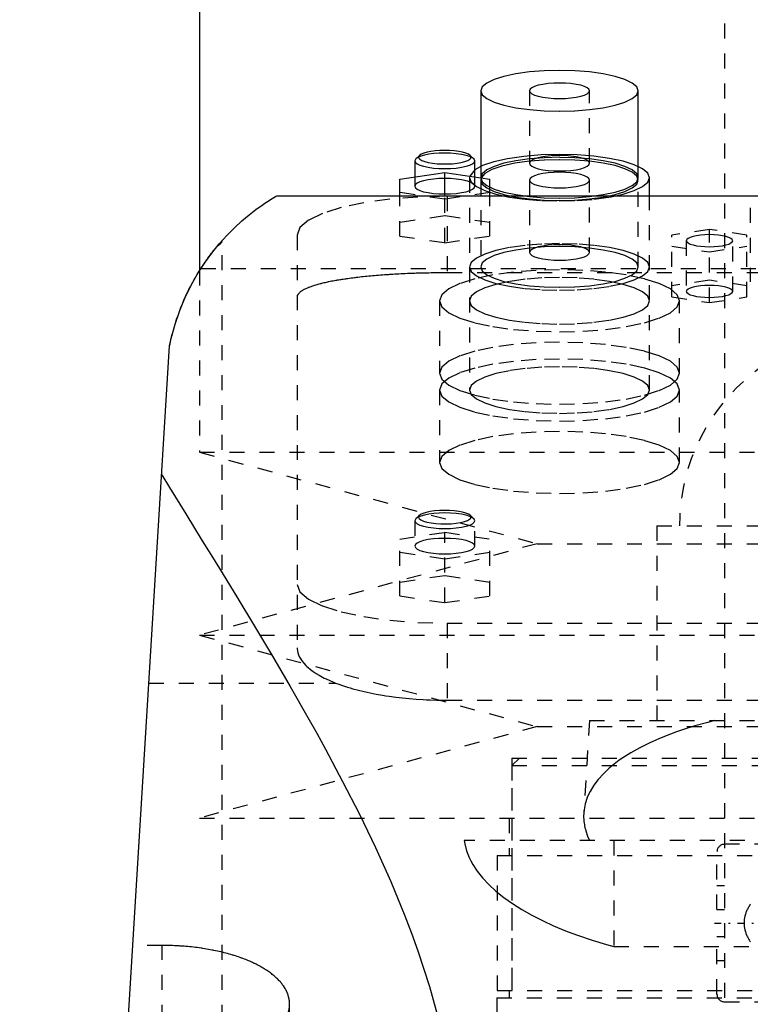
# Model space of a CAD drawing. Extents: x -90 to 90, y -1 to 818.
# Tile 9 of 11: x -57 to -8, y 573 to 638. Entities that reach past the tile are written whole.
import ezdxf

# ---------------------------------------------------------------- set-up
doc = ezdxf.new("R2010")
doc.units = 0
doc.linetypes.add('CENTER', pattern=[1.5, 0.45, -0.5, 0.05, -0.5])
doc.linetypes.add('DASHED', pattern=[2, 1, -1])
for name, color, linetype in [('AM_0', 7, 'CONTINUOUS'), ('AM_3', 7, 'DASHED'), ('AM_7', 7, 'CENTER')]:
    doc.layers.add(name, color=color, linetype=linetype)

msp = doc.modelspace()

# ---------------------------------------------------------------- linework, layer by layer
at = {"layer": 'AM_0', "color": 7, "linetype": 'CONTINUOUS'}
for p, q in [((-45, 676.5), (-45, 621.52)), ((-26.25, 633.506), (-26.25, 628.462)), ((-15.75, 628.462), (-15.75, 633.506)), ((-30.336, 629.198), (-30.577, 628.974)), ((-26.723, 628.974), (-26.964, 629.198)), ((-30.577, 628.974), (-30.65, 628.835)), ((-30.65, 628.835), (-30.65, 627.765)), ((-26.65, 627.765), (-26.65, 628.835)), ((-31.65, 627.616), (-28.65, 628.064)), ((-28.65, 628.064), (-25.65, 627.616)), ((-28.65, 626.5), (-28.65, 628.064)), ((-31.65, 626.5), (-31.65, 627.616)), ((-25.65, 626.5), (-25.65, 627.616)), ((-15, 626.5), (-15, 627.71)), ((-39.86, 626.5), (39.86, 626.5)), ((-57, 453.55), (-47, 616.5))]:
    msp.add_line(p, q, dxfattribs=at)
for points in [[(-21, 634.865), (-22.024, 634.839), (-23.009, 634.761), (-23.917, 634.636), (-24.712, 634.467), (-25.365, 634.261), (-25.85, 634.026), (-26.149, 633.771), (-26.25, 633.506)], [(-15.75, 633.506), (-15.851, 633.771), (-16.15, 634.026), (-16.635, 634.261), (-17.288, 634.467), (-18.083, 634.636), (-18.991, 634.761), (-19.976, 634.839), (-21, 634.865)], [(-28.65, 629.353), (-29.019, 629.344), (-29.376, 629.317), (-29.707, 629.274), (-30.002, 629.216), (-30.251, 629.145), (-30.445, 629.063), (-30.577, 628.974)], [(-28.65, 629.529), (-28.973, 629.522), (-29.285, 629.498), (-29.575, 629.461), (-29.833, 629.41), (-30.051, 629.348), (-30.22, 629.276), (-30.336, 629.198)], [(-26.964, 629.198), (-27.08, 629.276), (-27.249, 629.348), (-27.467, 629.41), (-27.725, 629.461), (-28.015, 629.498), (-28.327, 629.522), (-28.65, 629.529)], [(-26.65, 628.835), (-26.688, 628.936), (-26.802, 629.033), (-26.987, 629.122), (-27.236, 629.201), (-27.539, 629.265), (-27.885, 629.313), (-28.26, 629.343), (-28.65, 629.353)], [(-21, 629.263), (-22.221, 629.231), (-23.391, 629.135), (-24.461, 628.979), (-25.386, 628.77), (-26.127, 628.517), (-26.654, 628.23)], [(-15, 627.71), (-15.115, 628.013), (-15.457, 628.305), (-16.011, 628.573), (-16.757, 628.809), (-17.667, 629.002), (-18.704, 629.145), (-19.829, 629.234), (-21, 629.263)]]:
    msp.add_lwpolyline(points, dxfattribs=at)
for points in [[(-47, 616.5, 0), (-46.892, 616.993, 0), (-46.634, 617.947, 0), (-46.323, 618.857, 0), (-46.149, 619.294, 0), (-45.965, 619.72, 0), (-45.566, 620.536, 0), (-45.133, 621.304, 0), (-44.671, 622.021, 0), (-44.188, 622.688, 0), (-43.689, 623.302, 0), (-43.436, 623.59, 0), (-43.183, 623.865, 0), (-42.676, 624.374, 0), (-42.178, 624.831, 0), (-41.698, 625.234, 0), (-41.246, 625.584, 0), (-40.832, 625.881, 0), (-40.644, 626.009, 0), (-40.47, 626.124, 0), (-40.169, 626.314, 0), (-39.943, 626.451, 0), (-39.86, 626.5, 0)], [(-45.303, 621.016, 0), (-45.256, 621.096, 0), (-45.163, 621.254, 0), (-45.07, 621.407, 0), (-45.024, 621.482, 0), (-44.977, 621.556, 0), (-44.885, 621.7, 0), (-44.794, 621.839, 0), (-44.704, 621.973, 0), (-44.616, 622.102, 0), (-44.529, 622.226, 0), (-44.486, 622.286, 0), (-44.444, 622.344, 0), (-44.361, 622.458, 0), (-44.28, 622.567, 0), (-44.2, 622.672, 0), (-44.122, 622.772, 0), (-44.047, 622.868, 0), (-44.011, 622.913, 0), (-43.975, 622.958, 0), (-43.907, 623.042, 0), (-43.843, 623.12, 0), (-43.813, 623.156, 0)], [(-47.528, 607.894, 0), (-47.006, 607.043, 0), (-45.931, 605.298, 0), (-44.821, 603.499, 0), (-44.254, 602.579, 0), (-43.681, 601.647, 0), (-42.519, 599.747, 0), (-41.34, 597.8, 0), (-40.152, 595.808, 0), (-38.962, 593.775, 0), (-37.778, 591.703, 0), (-37.191, 590.652, 0), (-36.609, 589.592, 0), (-35.462, 587.444, 0), (-34.348, 585.259, 0), (-33.277, 583.038, 0), (-32.26, 580.78, 0), (-31.309, 578.484, 0), (-30.863, 577.322, 0), (-30.438, 576.149, 0), (-29.661, 573.773, 0), (-28.993, 571.353, 0), (-28.705, 570.125, 0)]]:
    msp.add_polyline3d(points, dxfattribs=at)
at = {"layer": 'AM_3', "color": 6, "linetype": 'DASHED'}
for p, q in [((-10, 780), (-10, 306)), ((-23, 633.506), (-23, 628.676)), ((-19, 628.676), (-19, 633.506)), ((-26.987, 627.814), (-27, 627.71)), ((-26.654, 628.23), (-26.987, 627.814)), ((-26.25, 628.462), (-26.25, 627.71)), ((-15.75, 627.71), (-15.75, 628.462)), ((-30.65, 627.765), (-30.65, 627.145)), ((-27, 627.71), (-27, 613.547)), ((-26.65, 627.145), (-26.65, 627.765)), ((-26.219, 627.7), (-26.25, 627.553)), ((-26.25, 627.553), (-26.25, 621.758)), ((-23, 627.553), (-23, 622.724)), ((-19, 622.724), (-19, 627.553)), ((-15.75, 621.758), (-15.75, 627.553)), ((-28.65, 626.271), (-31.65, 626.719)), ((-31.65, 623.822), (-31.65, 626.5)), ((-25.65, 626.719), (-28.65, 626.271)), ((-28.65, 623.374), (-28.65, 626.5)), ((-25.65, 623.822), (-25.65, 626.5)), ((-15, 613.547), (-15, 626.5)), ((-28.5, 626.47), (-28.5, 621.365)), ((28.5, 626.47), (-28.5, 626.47)), ((-8.28, 625.702), (-8.28, 620.776)), ((-28.65, 625.167), (-31.65, 624.718)), ((-25.65, 624.718), (-28.65, 625.167)), ((-38.5, 623.882), (-38.5, 596.365)), ((-11, 624.257), (-13.5, 623.883)), ((-13.5, 619.755), (-13.5, 623.883)), ((-11, 619.382), (-11, 624.257)), ((-8.5, 623.883), (-11, 624.257)), ((-8.5, 619.755), (-8.5, 623.883)), ((-43.5, 453.55), (-43.5, 623.519)), ((-31.65, 623.822), (-28.65, 623.374)), ((-28.65, 623.374), (-25.65, 623.822)), ((-12.55, 623.51), (-12.55, 620.129)), ((-9.45, 620.129), (-9.45, 623.51)), ((-13.5, 623.136), (-11, 622.763)), ((-11, 622.763), (-8.5, 623.136)), ((-45, 621.52), (-45, 609.4)), ((-44.917, 621.65), (44.917, 621.65)), ((28.5, 621.365), (-28.5, 621.365)), ((-11, 620.876), (-13.5, 620.503)), ((-8.5, 620.503), (-11, 620.876)), ((-29, 619.5), (-29, 614.671)), ((-13.5, 619.755), (-11, 619.382)), ((-13, 614.671), (-13, 619.5)), ((-11, 619.382), (-8.5, 619.755)), ((-29, 613.547), (-29, 608.718)), ((-13, 608.718), (-13, 613.547)), ((-45, 609.4), (-22.5, 603.3)), ((-45, 609.4), (45, 609.4)), ((-30.577, 604.968), (-30.65, 604.829)), ((-30.65, 604.829), (-30.65, 603.139)), ((-30.336, 605.192), (-30.577, 604.968)), ((-26.723, 604.968), (-26.964, 605.192)), ((-26.65, 603.139), (-26.65, 604.829)), ((-14.5, 604.5), (-14.5, 591.5)), ((-14.5, 604.5), (14.5, 604.5)), ((-31.65, 603.61), (-28.65, 604.059)), ((-31.65, 599.816), (-31.65, 603.61)), ((-28.65, 604.059), (-25.65, 603.61)), ((-28.65, 599.368), (-28.65, 604.059)), ((-25.65, 599.816), (-25.65, 603.61)), ((-22.5, 603.3), (-45, 597.2)), ((-22.5, 603.3), (22.5, 603.3)), ((-28.65, 602.266), (-31.65, 602.714)), ((-25.65, 602.714), (-28.65, 602.266)), ((-28.65, 601.161), (-31.65, 600.713)), ((-25.65, 600.713), (-28.65, 601.161)), ((-31.65, 599.816), (-28.65, 599.368)), ((-28.65, 599.368), (-25.65, 599.816)), ((-28.5, 598), (-28.5, 592.859)), ((-28.5, 598), (28.5, 598)), ((-45, 597.2), (-22.5, 591.1)), ((-45, 597.2), (45, 597.2)), ((-48.381, 594), (-35.934, 594)), ((-28.5, 592.859), (28.5, 592.859)), ((-22.5, 591.1), (-45, 585)), ((-22.5, 591.1), (22.5, 591.1)), ((-19, 591.5), (-19.386, 585.33)), ((-19, 591.5), (19, 591.5)), ((-24.175, 589), (-24.175, 573)), ((-24.175, 589), (24.175, 589)), ((-23.675, 589), (-24.175, 588.5)), ((-24.175, 588.5), (-24.175, 573)), ((-24.175, 588.5), (24.175, 588.5)), ((-45, 585), (45, 585)), ((-24.35, 585), (-24.35, 582.5)), ((27.357, 583.5), (-27.357, 583.5)), ((-17.375, 583.5), (-17.375, 576.439)), ((-7, 583.25), (-10, 583.25)), ((-25.15, 582.5), (-25.15, 573.5)), ((-25.15, 582.5), (25.15, 582.5)), ((-10.5, 578.9), (-10.5, 582.75)), ((-10.5, 580.5), (-10, 580.5)), ((-10.5, 578.9), (-10, 578.9)), ((-10.5, 573.25), (-10.5, 577.1)), ((-10.5, 577.1), (-10, 577.1)), ((-47.5, 576.506), (-49.454, 576.506)), ((-47.5, 453.55), (-47.5, 576.506)), ((-17.375, 576.439), (17.375, 576.439)), ((-10.5, 575.5), (-10, 575.5)), ((-25.15, 573.5), (25.15, 573.5)), ((-24.35, 573.5), (-24.35, 573)), ((-25.175, 573), (-25.75, 493)), ((-25.175, 573), (25.175, 573)), ((-10, 572.75), (-7, 572.75)), ((-39, 453.55), (-39, 572.578))]:
    msp.add_line(p, q, dxfattribs=at)
for points in [[(-19, 633.506), (-19.038, 633.607), (-19.152, 633.704), (-19.337, 633.794), (-19.586, 633.872), (-19.889, 633.936), (-20.235, 633.984), (-20.61, 634.014), (-21, 634.024), (-21.39, 634.014), (-21.765, 633.984), (-22.111, 633.936), (-22.414, 633.872), (-22.663, 633.794), (-22.848, 633.704), (-22.962, 633.607), (-23, 633.506)], [(-26.25, 633.506), (-26.149, 633.241), (-25.85, 632.986), (-25.365, 632.751), (-24.712, 632.545), (-23.917, 632.376), (-23.009, 632.251), (-22.024, 632.173), (-21, 632.147), (-19.976, 632.173), (-18.991, 632.251), (-18.083, 632.376), (-17.288, 632.545), (-16.635, 632.751), (-16.15, 632.986), (-15.851, 633.241), (-15.75, 633.506)], [(-23, 633.506), (-22.962, 633.405), (-22.848, 633.308), (-22.663, 633.218), (-22.414, 633.14), (-22.111, 633.076), (-21.765, 633.028), (-21.39, 632.998), (-21, 632.988), (-20.61, 632.998), (-20.235, 633.028), (-19.889, 633.076), (-19.586, 633.14), (-19.337, 633.218), (-19.152, 633.308), (-19.038, 633.405), (-19, 633.506)], [(-30.336, 629.198), (-30.395, 629.111), (-30.388, 629.024), (-30.316, 628.938), (-30.182, 628.858), (-29.99, 628.785), (-29.749, 628.724), (-29.465, 628.676), (-29.152, 628.642), (-28.819, 628.626), (-28.481, 628.626), (-28.148, 628.642), (-27.835, 628.676), (-27.551, 628.724), (-27.31, 628.785), (-27.118, 628.858), (-26.984, 628.938), (-26.912, 629.024), (-26.905, 629.111), (-26.964, 629.198)], [(-21, 629.194), (-21.39, 629.184), (-21.765, 629.155), (-22.111, 629.107), (-22.414, 629.042), (-22.663, 628.964), (-22.848, 628.874), (-22.962, 628.777), (-23, 628.676), (-22.962, 628.575), (-22.848, 628.478), (-22.663, 628.389), (-22.414, 628.31), (-22.111, 628.246), (-21.765, 628.198), (-21.39, 628.169), (-21, 628.159), (-20.61, 628.169), (-20.235, 628.198), (-19.889, 628.246), (-19.586, 628.31), (-19.337, 628.389), (-19.152, 628.478), (-19.038, 628.575), (-19, 628.676)], [(-19, 628.676), (-19.038, 628.777), (-19.152, 628.874), (-19.337, 628.964), (-19.586, 629.042), (-19.889, 629.107), (-20.235, 629.155), (-20.61, 629.184), (-21, 629.194)], [(-30.65, 628.835), (-30.612, 628.734), (-30.498, 628.637), (-30.313, 628.547), (-30.064, 628.469), (-29.761, 628.404), (-29.415, 628.357), (-29.04, 628.327), (-28.65, 628.317), (-28.26, 628.327), (-27.885, 628.357), (-27.539, 628.404), (-27.236, 628.469), (-26.987, 628.547), (-26.802, 628.637), (-26.688, 628.734), (-26.65, 628.835)], [(-26.25, 627.71), (-26.149, 627.445), (-25.85, 627.19), (-25.365, 626.956), (-24.712, 626.75), (-23.917, 626.581), (-23.009, 626.455), (-22.024, 626.378), (-21, 626.352), (-19.976, 626.378), (-18.991, 626.455), (-18.083, 626.581), (-17.288, 626.75), (-16.635, 626.956), (-16.15, 627.19), (-15.851, 627.445), (-15.75, 627.71), (-15.851, 627.976), (-16.15, 628.23), (-16.635, 628.465), (-17.288, 628.671), (-18.083, 628.84), (-18.991, 628.966), (-19.976, 629.043), (-21, 629.069)], [(-21, 629.069), (-22.024, 629.043), (-23.009, 628.966), (-23.917, 628.84), (-24.712, 628.671), (-25.365, 628.465), (-25.85, 628.23), (-26.149, 627.976), (-26.25, 627.71)], [(-26.25, 627.553), (-26.149, 627.288), (-25.85, 627.033), (-25.365, 626.798), (-24.712, 626.592), (-23.917, 626.423), (-23.009, 626.298), (-22.024, 626.22), (-21, 626.194), (-19.976, 626.22), (-18.991, 626.298), (-18.083, 626.423), (-17.288, 626.592), (-16.635, 626.798), (-16.15, 627.033), (-15.851, 627.288), (-15.75, 627.553), (-15.851, 627.818), (-16.15, 628.073), (-16.635, 628.308), (-17.288, 628.514), (-18.083, 628.683), (-18.991, 628.809), (-19.976, 628.886), (-21, 628.912)], [(-23, 628.809), (-23.987, 628.671), (-24.837, 628.481), (-25.511, 628.248), (-25.979, 627.984), (-26.219, 627.7)], [(-21, 628.912), (-22.019, 628.886), (-23, 628.809)], [(-21, 628.071), (-21.39, 628.061), (-21.765, 628.031), (-22.111, 627.984), (-22.414, 627.919), (-22.663, 627.841), (-22.848, 627.751), (-22.962, 627.654), (-23, 627.553), (-22.962, 627.452), (-22.848, 627.355), (-22.663, 627.266), (-22.414, 627.187), (-22.111, 627.123), (-21.765, 627.075), (-21.39, 627.045), (-21, 627.036), (-20.61, 627.045), (-20.235, 627.075), (-19.889, 627.123), (-19.586, 627.187), (-19.337, 627.266), (-19.152, 627.355), (-19.038, 627.452), (-19, 627.553)], [(-19, 627.553), (-19.038, 627.654), (-19.152, 627.751), (-19.337, 627.841), (-19.586, 627.919), (-19.889, 627.984), (-20.235, 628.031), (-20.61, 628.061), (-21, 628.071)], [(-28.65, 627.662), (-29.04, 627.652), (-29.415, 627.623), (-29.761, 627.575), (-30.064, 627.511), (-30.313, 627.432), (-30.498, 627.343), (-30.612, 627.246), (-30.65, 627.145), (-30.612, 627.044), (-30.498, 626.946), (-30.313, 626.857), (-30.064, 626.778), (-29.761, 626.714), (-29.415, 626.666), (-29.04, 626.637), (-28.65, 626.627), (-28.26, 626.637), (-27.885, 626.666), (-27.539, 626.714), (-27.236, 626.778), (-26.987, 626.857), (-26.802, 626.946), (-26.688, 627.044), (-26.65, 627.145)], [(-26.65, 627.145), (-26.688, 627.246), (-26.802, 627.343), (-26.987, 627.432), (-27.236, 627.511), (-27.539, 627.575), (-27.885, 627.623), (-28.26, 627.652), (-28.65, 627.662)], [(-27, 627.71), (-26.885, 627.407), (-26.543, 627.116), (-25.989, 626.848), (-25.243, 626.612), (-24.333, 626.419), (-23.296, 626.276), (-22.171, 626.187), (-21, 626.158), (-19.829, 626.187), (-18.704, 626.276), (-17.667, 626.419), (-16.757, 626.612), (-16.011, 626.848), (-15.457, 627.116), (-15.115, 627.407), (-15, 627.71)], [(-28.5, 626.47), (-30.451, 626.42), (-32.327, 626.273), (-34.056, 626.034), (-35.571, 625.712), (-36.815, 625.32), (-37.739, 624.872), (-38.308, 624.387), (-38.5, 623.882)], [(-26.25, 621.758), (-26.149, 621.493), (-25.85, 621.238), (-25.365, 621.003), (-24.712, 620.797), (-23.917, 620.628), (-23.009, 620.502), (-22.024, 620.425), (-21, 620.399), (-19.976, 620.425), (-18.991, 620.502), (-18.083, 620.628), (-17.288, 620.797), (-16.635, 621.003), (-16.15, 621.238), (-15.851, 621.493), (-15.75, 621.758), (-15.851, 622.023), (-16.15, 622.278), (-16.635, 622.513), (-17.288, 622.718), (-18.083, 622.887), (-18.991, 623.013), (-19.976, 623.09), (-21, 623.116)], [(-21, 623.116), (-22.024, 623.09), (-23.009, 623.013), (-23.917, 622.887), (-24.712, 622.718), (-25.365, 622.513), (-25.85, 622.278), (-26.149, 622.023), (-26.25, 621.758)], [(-21, 621.571), (-22.561, 621.531), (-24.061, 621.413), (-25.445, 621.222), (-26.657, 620.964), (-27.652, 620.65), (-28.391, 620.292), (-28.846, 619.904), (-29, 619.5)], [(-13, 619.5), (-13.154, 619.904), (-13.609, 620.292), (-14.348, 620.65), (-15.343, 620.964), (-16.555, 621.222), (-17.939, 621.413), (-19.439, 621.531), (-21, 621.571)], [(-29, 619.5), (-28.846, 619.096), (-28.391, 618.708), (-27.652, 618.35), (-26.657, 618.036), (-25.445, 617.778), (-24.061, 617.587), (-22.561, 617.469), (-21, 617.43), (-19.439, 617.469), (-17.939, 617.587), (-16.555, 617.778), (-15.343, 618.036), (-14.348, 618.35), (-13.609, 618.708), (-13.154, 619.096), (-13, 619.5)], [(-13, 613.547), (-13.154, 613.951), (-13.609, 614.34), (-14.348, 614.698), (-15.343, 615.011), (-16.555, 615.269), (-17.939, 615.46), (-19.439, 615.578), (-21, 615.618), (-22.561, 615.578), (-24.061, 615.46), (-25.445, 615.269), (-26.657, 615.011), (-27.652, 614.698), (-28.391, 614.34), (-28.846, 613.951), (-29, 613.547)], [(-29, 613.547), (-28.846, 613.143), (-28.391, 612.755), (-27.652, 612.397), (-26.657, 612.083), (-25.445, 611.826), (-24.061, 611.634), (-22.561, 611.516), (-21, 611.477), (-19.439, 611.516), (-17.939, 611.634), (-16.555, 611.826), (-15.343, 612.083), (-14.348, 612.397), (-13.609, 612.755), (-13.154, 613.143), (-13, 613.547)], [(-28.65, 605.524), (-28.997, 605.515), (-29.329, 605.488), (-29.635, 605.445), (-29.902, 605.387), (-30.119, 605.317), (-30.279, 605.237), (-30.373, 605.15), (-30.399, 605.06), (-30.357, 604.971), (-30.246, 604.885), (-30.072, 604.807), (-29.842, 604.739), (-29.565, 604.685), (-29.251, 604.646), (-28.914, 604.623), (-28.566, 604.618), (-28.222, 604.632), (-27.894, 604.662), (-27.597, 604.709), (-27.341, 604.77), (-27.137, 604.843), (-26.993, 604.926), (-26.914, 605.013), (-26.905, 605.103), (-26.964, 605.192)], [(-26.964, 605.192), (-27.08, 605.271), (-27.249, 605.342), (-27.467, 605.405), (-27.725, 605.455), (-28.015, 605.493), (-28.327, 605.516), (-28.65, 605.524)], [(-30.65, 604.829), (-30.612, 604.728), (-30.498, 604.631), (-30.313, 604.542), (-30.064, 604.463), (-29.761, 604.399), (-29.415, 604.351), (-29.04, 604.322), (-28.65, 604.312), (-28.26, 604.322), (-27.885, 604.351), (-27.539, 604.399), (-27.236, 604.463), (-26.987, 604.542), (-26.802, 604.631), (-26.688, 604.728), (-26.65, 604.829), (-26.688, 604.93), (-26.802, 605.028), (-26.987, 605.117), (-27.236, 605.195), (-27.539, 605.26), (-27.885, 605.308), (-28.26, 605.337), (-28.65, 605.347)], [(-28.65, 605.347), (-29.019, 605.338), (-29.376, 605.312), (-29.707, 605.269), (-30.002, 605.211), (-30.251, 605.14), (-30.445, 605.058), (-30.577, 604.968)], [(-30.65, 603.139), (-30.612, 603.038), (-30.498, 602.941), (-30.313, 602.851), (-30.064, 602.773), (-29.761, 602.709), (-29.415, 602.661), (-29.04, 602.631), (-28.65, 602.621), (-28.26, 602.631), (-27.885, 602.661), (-27.539, 602.709), (-27.236, 602.773), (-26.987, 602.851), (-26.802, 602.941), (-26.688, 603.038), (-26.65, 603.139), (-26.688, 603.24), (-26.802, 603.337), (-26.987, 603.427), (-27.236, 603.505), (-27.539, 603.569), (-27.885, 603.617), (-28.26, 603.647), (-28.65, 603.657)], [(-28.65, 603.657), (-29.04, 603.647), (-29.415, 603.617), (-29.761, 603.569), (-30.064, 603.505), (-30.313, 603.427), (-30.498, 603.337), (-30.612, 603.24), (-30.65, 603.139)], [(-38.5, 600.588), (-38.308, 600.083), (-37.739, 599.598), (-36.815, 599.15), (-35.571, 598.758), (-34.056, 598.436), (-32.327, 598.197), (-30.451, 598.05), (-28.5, 598)]]:
    msp.add_lwpolyline(points, dxfattribs=at)
for points in [[(-9.45, 623.51), (-9.48, 623.588), (-9.568, 623.663), (-9.711, 623.733), (-9.904, 623.793), (-10.139, 623.843), (-10.407, 623.88), (-10.698, 623.903), (-11, 623.911), (-11.302, 623.903), (-11.593, 623.88), (-11.861, 623.843), (-12.096, 623.793), (-12.289, 623.733), (-12.432, 623.663), (-12.52, 623.588), (-12.55, 623.51), (-12.52, 623.432), (-12.432, 623.356), (-12.289, 623.287), (-12.096, 623.226), (-11.861, 623.176), (-11.593, 623.139), (-11.302, 623.116), (-11, 623.109), (-10.698, 623.116), (-10.407, 623.139), (-10.139, 623.176), (-9.904, 623.226), (-9.711, 623.287), (-9.568, 623.356), (-9.48, 623.432)], [(-15, 621.758), (-15.115, 622.061), (-15.457, 622.352), (-16.011, 622.62), (-16.757, 622.856), (-17.667, 623.049), (-18.704, 623.192), (-19.829, 623.281), (-21, 623.311), (-22.171, 623.281), (-23.296, 623.192), (-24.333, 623.049), (-25.243, 622.856), (-25.989, 622.62), (-26.543, 622.352), (-26.885, 622.061), (-27, 621.758), (-26.885, 621.455), (-26.543, 621.163), (-25.989, 620.895), (-25.243, 620.66), (-24.333, 620.466), (-23.296, 620.323), (-22.171, 620.235), (-21, 620.205), (-19.829, 620.235), (-18.704, 620.323), (-17.667, 620.466), (-16.757, 620.66), (-16.011, 620.895), (-15.457, 621.163), (-15.115, 621.455)], [(-19, 622.724), (-19.038, 622.825), (-19.152, 622.922), (-19.337, 623.011), (-19.586, 623.09), (-19.889, 623.154), (-20.235, 623.202), (-20.61, 623.231), (-21, 623.241), (-21.39, 623.231), (-21.765, 623.202), (-22.111, 623.154), (-22.414, 623.09), (-22.663, 623.011), (-22.848, 622.922), (-22.962, 622.825), (-23, 622.724), (-22.962, 622.623), (-22.848, 622.525), (-22.663, 622.436), (-22.414, 622.357), (-22.111, 622.293), (-21.765, 622.245), (-21.39, 622.216), (-21, 622.206), (-20.61, 622.216), (-20.235, 622.245), (-19.889, 622.293), (-19.586, 622.357), (-19.337, 622.436), (-19.152, 622.525), (-19.038, 622.623)], [(-15, 619.5), (-15.115, 619.803), (-15.457, 620.094), (-16.011, 620.363), (-16.757, 620.598), (-17.667, 620.791), (-18.704, 620.935), (-19.829, 621.023), (-21, 621.053), (-22.171, 621.023), (-23.296, 620.935), (-24.333, 620.791), (-25.243, 620.598), (-25.989, 620.363), (-26.543, 620.094), (-26.885, 619.803), (-27, 619.5), (-26.885, 619.197), (-26.543, 618.906), (-25.989, 618.637), (-25.243, 618.402), (-24.333, 618.209), (-23.296, 618.065), (-22.171, 617.977), (-21, 617.947), (-19.829, 617.977), (-18.704, 618.065), (-17.667, 618.209), (-16.757, 618.402), (-16.011, 618.637), (-15.457, 618.906), (-15.115, 619.197)], [(-9.45, 620.129), (-9.48, 620.207), (-9.568, 620.283), (-9.711, 620.352), (-9.904, 620.413), (-10.139, 620.463), (-10.407, 620.5), (-10.698, 620.522), (-11, 620.53), (-11.302, 620.522), (-11.593, 620.5), (-11.861, 620.463), (-12.096, 620.413), (-12.289, 620.352), (-12.432, 620.283), (-12.52, 620.207), (-12.55, 620.129), (-12.52, 620.051), (-12.432, 619.976), (-12.289, 619.906), (-12.096, 619.845), (-11.861, 619.795), (-11.593, 619.758), (-11.302, 619.736), (-11, 619.728), (-10.698, 619.736), (-10.407, 619.758), (-10.139, 619.795), (-9.904, 619.845), (-9.711, 619.906), (-9.568, 619.976), (-9.48, 620.051)], [(-29, 614.671), (-28.846, 614.267), (-28.391, 613.878), (-27.652, 613.52), (-26.657, 613.207), (-25.445, 612.949), (-24.061, 612.758), (-22.561, 612.64), (-21, 612.6), (-19.439, 612.64), (-17.939, 612.758), (-16.555, 612.949), (-15.343, 613.207), (-14.348, 613.52), (-13.609, 613.878), (-13.154, 614.267), (-13, 614.671), (-13.154, 615.075), (-13.609, 615.463), (-14.348, 615.821), (-15.343, 616.135), (-16.555, 616.392), (-17.939, 616.584), (-19.439, 616.702), (-21, 616.741), (-22.561, 616.702), (-24.061, 616.584), (-25.445, 616.392), (-26.657, 616.135), (-27.652, 615.821), (-28.391, 615.463), (-28.846, 615.075)], [(-15, 613.547), (-15.115, 613.85), (-15.457, 614.142), (-16.011, 614.41), (-16.757, 614.645), (-17.667, 614.838), (-18.704, 614.982), (-19.829, 615.07), (-21, 615.1), (-22.171, 615.07), (-23.296, 614.982), (-24.333, 614.838), (-25.243, 614.645), (-25.989, 614.41), (-26.543, 614.142), (-26.885, 613.85), (-27, 613.547), (-26.885, 613.244), (-26.543, 612.953), (-25.989, 612.684), (-25.243, 612.449), (-24.333, 612.256), (-23.296, 612.113), (-22.171, 612.024), (-21, 611.994), (-19.829, 612.024), (-18.704, 612.113), (-17.667, 612.256), (-16.757, 612.449), (-16.011, 612.684), (-15.457, 612.953), (-15.115, 613.244)], [(-29, 608.718), (-28.846, 608.314), (-28.391, 607.926), (-27.652, 607.568), (-26.657, 607.254), (-25.445, 606.996), (-24.061, 606.805), (-22.561, 606.687), (-21, 606.647), (-19.439, 606.687), (-17.939, 606.805), (-16.555, 606.996), (-15.343, 607.254), (-14.348, 607.568), (-13.609, 607.926), (-13.154, 608.314), (-13, 608.718), (-13.154, 609.122), (-13.609, 609.51), (-14.348, 609.868), (-15.343, 610.182), (-16.555, 610.44), (-17.939, 610.631), (-19.439, 610.749), (-21, 610.788), (-22.561, 610.749), (-24.061, 610.631), (-25.445, 610.44), (-26.657, 610.182), (-27.652, 609.868), (-28.391, 609.51), (-28.846, 609.122)]]:
    msp.add_lwpolyline(points, close=True, dxfattribs=at)
for points in [[(-43.812, 623.156, 0), (-43.795, 623.167, 0), (-43.763, 623.187, 0), (-43.732, 623.208, 0), (-43.717, 623.218, 0), (-43.703, 623.228, 0), (-43.676, 623.249, 0), (-43.651, 623.27, 0), (-43.628, 623.29, 0), (-43.607, 623.31, 0), (-43.588, 623.331, 0), (-43.579, 623.341, 0), (-43.571, 623.351, 0), (-43.555, 623.371, 0), (-43.542, 623.391, 0), (-43.53, 623.411, 0), (-43.521, 623.431, 0), (-43.513, 623.451, 0), (-43.51, 623.461, 0), (-43.507, 623.47, 0), (-43.503, 623.49, 0), (-43.501, 623.509, 0), (-43.5, 623.519, 0)], [(-28.5, 621.365, 0), (-28.57, 621.365, 0), (-28.711, 621.364, 0), (-28.852, 621.364, 0), (-28.922, 621.363, 0), (-28.993, 621.363, 0), (-29.136, 621.362, 0), (-29.278, 621.36, 0), (-29.421, 621.358, 0), (-29.564, 621.356, 0), (-29.708, 621.354, 0), (-29.78, 621.352, 0), (-29.852, 621.351, 0), (-29.995, 621.347, 0), (-30.139, 621.344, 0), (-30.283, 621.34, 0), (-30.427, 621.336, 0), (-30.571, 621.332, 0), (-30.642, 621.329, 0), (-30.714, 621.327, 0), (-30.857, 621.322, 0), (-31.001, 621.316, 0), (-31.072, 621.313, 0), (-31.143, 621.31, 0), (-31.285, 621.304, 0), (-31.427, 621.298, 0), (-31.498, 621.294, 0), (-31.568, 621.291, 0), (-31.709, 621.284, 0), (-31.849, 621.276, 0), (-31.989, 621.268, 0), (-32.127, 621.26, 0), (-32.265, 621.252, 0), (-32.334, 621.247, 0), (-32.402, 621.243, 0), (-32.538, 621.234, 0), (-32.674, 621.224, 0), (-32.808, 621.215, 0), (-32.941, 621.205, 0), (-33.073, 621.194, 0), (-33.139, 621.189, 0), (-33.204, 621.184, 0), (-33.334, 621.173, 0), (-33.463, 621.161, 0), (-33.591, 621.15, 0), (-33.717, 621.138, 0), (-33.842, 621.126, 0), (-33.904, 621.12, 0), (-33.965, 621.114, 0), (-34.087, 621.101, 0), (-34.208, 621.088, 0), (-34.327, 621.075, 0), (-34.444, 621.062, 0), (-34.56, 621.048, 0), (-34.618, 621.041, 0), (-34.675, 621.034, 0), (-34.788, 621.02, 0), (-34.899, 621.006, 0), (-35.008, 620.991, 0), (-35.116, 620.976, 0), (-35.222, 620.961, 0), (-35.274, 620.954, 0), (-35.326, 620.946, 0), (-35.428, 620.931, 0), (-35.528, 620.915, 0), (-35.578, 620.908, 0), (-35.627, 620.9, 0), (-35.724, 620.884, 0), (-35.821, 620.867, 0), (-35.869, 620.859, 0), (-35.917, 620.851, 0), (-36.011, 620.834, 0), (-36.105, 620.817, 0), (-36.197, 620.799, 0), (-36.288, 620.782, 0), (-36.377, 620.763, 0), (-36.422, 620.754, 0), (-36.465, 620.745, 0), (-36.552, 620.726, 0), (-36.637, 620.707, 0), (-36.721, 620.688, 0), (-36.803, 620.669, 0), (-36.884, 620.649, 0), (-36.924, 620.639, 0), (-36.963, 620.629, 0), (-37.04, 620.609, 0), (-37.116, 620.588, 0), (-37.19, 620.568, 0), (-37.262, 620.547, 0), (-37.332, 620.526, 0), (-37.366, 620.515, 0), (-37.4, 620.504, 0), (-37.466, 620.483, 0), (-37.531, 620.461, 0), (-37.594, 620.439, 0), (-37.654, 620.417, 0), (-37.713, 620.394, 0), (-37.741, 620.383, 0), (-37.769, 620.372, 0), (-37.824, 620.349, 0), (-37.876, 620.326, 0), (-37.927, 620.303, 0), (-37.975, 620.28, 0), (-38.021, 620.256, 0), (-38.043, 620.245, 0), (-38.065, 620.233, 0), (-38.107, 620.209, 0), (-38.147, 620.186, 0), (-38.166, 620.174, 0), (-38.185, 620.162, 0), (-38.22, 620.138, 0), (-38.254, 620.114, 0), (-38.27, 620.102, 0), (-38.285, 620.09, 0), (-38.314, 620.066, 0), (-38.341, 620.042, 0), (-38.366, 620.017, 0), (-38.388, 619.993, 0), (-38.409, 619.969, 0), (-38.418, 619.957, 0), (-38.427, 619.944, 0), (-38.444, 619.92, 0), (-38.458, 619.896, 0), (-38.47, 619.871, 0), (-38.48, 619.847, 0), (-38.488, 619.823, 0), (-38.491, 619.811, 0), (-38.494, 619.799, 0), (-38.498, 619.774, 0), (-38.5, 619.75, 0), (-38.5, 619.738, 0)], [(-47, 616.5, 0), (-46.972, 616.638, 0), (-46.911, 616.912, 0), (-46.845, 617.186, 0), (-46.811, 617.323, 0), (-46.774, 617.459, 0), (-46.699, 617.73, 0), (-46.618, 617.999, 0), (-46.532, 618.266, 0), (-46.442, 618.529, 0), (-46.348, 618.789, 0), (-46.3, 618.917, 0), (-46.25, 619.045, 0), (-46.148, 619.297, 0), (-46.043, 619.544, 0), (-45.935, 619.786, 0), (-45.824, 620.023, 0), (-45.711, 620.255, 0), (-45.653, 620.368, 0), (-45.596, 620.48, 0), (-45.479, 620.699, 0), (-45.362, 620.912, 0), (-45.303, 621.016, 0)], [(-38.5, 596.365, 0), (-38.498, 596.297, 0), (-38.483, 596.16, 0), (-38.451, 596.021, 0), (-38.429, 595.952, 0), (-38.403, 595.882, 0), (-38.339, 595.741, 0), (-38.258, 595.601, 0), (-38.16, 595.461, 0), (-38.045, 595.321, 0), (-37.914, 595.183, 0), (-37.842, 595.114, 0), (-37.766, 595.046, 0), (-37.603, 594.911, 0), (-37.424, 594.779, 0), (-37.23, 594.649, 0), (-37.022, 594.522, 0), (-36.801, 594.399, 0), (-36.685, 594.339, 0), (-36.567, 594.28, 0), (-36.321, 594.165, 0), (-36.065, 594.054, 0), (-35.934, 594, 0)], [(-35.934, 594, 0), (-35.78, 593.943, 0), (-35.465, 593.833, 0), (-35.133, 593.728, 0), (-34.961, 593.676, 0), (-34.783, 593.626, 0), (-34.416, 593.529, 0), (-34.033, 593.436, 0), (-33.635, 593.35, 0), (-33.223, 593.269, 0), (-32.799, 593.195, 0), (-32.584, 593.161, 0), (-32.366, 593.128, 0), (-31.923, 593.068, 0), (-31.473, 593.016, 0), (-31.018, 592.97, 0), (-30.559, 592.933, 0), (-30.098, 592.903, 0), (-29.867, 592.891, 0), (-29.637, 592.881, 0), (-29.179, 592.867, 0), (-28.725, 592.86, 0), (-28.5, 592.859, 0)], [(-10.658, 591.5, 0), (-11.106, 591.385, 0), (-11.975, 591.142, 0), (-12.804, 590.881, 0), (-13.202, 590.744, 0), (-13.589, 590.603, 0), (-14.328, 590.31, 0), (-15.017, 590.004, 0), (-15.654, 589.686, 0), (-16.238, 589.359, 0), (-16.767, 589.025, 0), (-17.012, 588.855, 0), (-17.246, 588.683, 0), (-17.683, 588.327, 0), (-18.075, 587.957, 0), (-18.42, 587.576, 0), (-18.715, 587.184, 0), (-18.958, 586.783, 0), (-19.06, 586.579, 0), (-19.148, 586.374, 0), (-19.284, 585.96, 0), (-19.366, 585.541, 0), (-19.386, 585.33, 0)], [(-19.386, 585.33, 0), (-19.388, 585.279, 0), (-19.392, 585.177, 0), (-19.392, 585.075, 0), (-19.39, 585.024, 0), (-19.388, 584.972, 0), (-19.382, 584.87, 0), (-19.372, 584.768, 0), (-19.359, 584.665, 0), (-19.343, 584.563, 0), (-19.324, 584.461, 0), (-19.314, 584.41, 0), (-19.302, 584.359, 0), (-19.277, 584.257, 0), (-19.248, 584.155, 0), (-19.125, 583.801, 0), (-18.99, 583.5, 0)], [(-27.357, 583.5, 0), (-27.32, 583.275, 0), (-27.202, 582.823, 0), (-27.024, 582.367, 0), (-26.912, 582.14, 0), (-26.785, 581.912, 0), (-26.487, 581.458, 0), (-26.129, 581.008, 0), (-25.714, 580.565, 0), (-25.242, 580.13, 0), (-24.717, 579.706, 0), (-24.435, 579.499, 0), (-24.141, 579.295, 0), (-23.517, 578.899, 0), (-22.85, 578.519, 0), (-22.145, 578.158, 0), (-21.398, 577.813, 0), (-20.594, 577.479, 0), (-20.171, 577.317, 0), (-19.736, 577.159, 0), (-18.826, 576.856, 0), (-17.87, 576.573, 0), (-17.375, 576.439, 0)], [(-8.273, 579.247, 0), (-8.304, 579.202, 0), (-8.334, 579.156, 0), (-8.349, 579.133, 0), (-8.364, 579.109, 0), (-8.393, 579.061, 0), (-8.421, 579.011, 0), (-8.448, 578.961, 0), (-8.474, 578.91, 0), (-8.499, 578.858, 0), (-8.511, 578.831, 0), (-8.522, 578.805, 0), (-8.545, 578.751, 0), (-8.565, 578.697, 0), (-8.585, 578.642, 0), (-8.603, 578.587, 0), (-8.619, 578.531, 0), (-8.627, 578.503, 0), (-8.634, 578.475, 0), (-8.647, 578.419, 0), (-8.659, 578.363, 0), (-8.668, 578.306, 0), (-8.676, 578.25, 0), (-8.683, 578.194, 0), (-8.686, 578.166, 0), (-8.688, 578.138, 0), (-8.691, 578.082, 0), (-8.692, 578.027, 0), (-8.693, 578, 0), (-8.692, 577.973, 0), (-8.691, 577.918, 0), (-8.688, 577.862, 0), (-8.686, 577.834, 0), (-8.683, 577.806, 0), (-8.676, 577.75, 0), (-8.668, 577.694, 0), (-8.659, 577.637, 0), (-8.647, 577.581, 0), (-8.634, 577.525, 0), (-8.627, 577.497, 0), (-8.619, 577.469, 0), (-8.603, 577.413, 0), (-8.585, 577.358, 0), (-8.565, 577.303, 0), (-8.545, 577.249, 0), (-8.522, 577.195, 0), (-8.511, 577.169, 0), (-8.499, 577.142, 0), (-8.474, 577.09, 0), (-8.448, 577.039, 0), (-8.421, 576.989, 0), (-8.393, 576.939, 0), (-8.364, 576.891, 0), (-8.349, 576.867, 0), (-8.334, 576.844, 0), (-8.304, 576.798, 0), (-8.273, 576.753, 0)], [(-39, 572.578, 0), (-39, 572.605, 0), (-39.002, 572.658, 0), (-39.005, 572.712, 0), (-39.007, 572.739, 0), (-39.009, 572.766, 0), (-39.015, 572.82, 0), (-39.023, 572.874, 0), (-39.033, 572.929, 0), (-39.044, 572.983, 0), (-39.056, 573.038, 0), (-39.063, 573.065, 0), (-39.071, 573.092, 0), (-39.086, 573.147, 0), (-39.104, 573.202, 0), (-39.123, 573.256, 0), (-39.144, 573.311, 0), (-39.167, 573.366, 0), (-39.179, 573.393, 0), (-39.191, 573.421, 0), (-39.218, 573.475, 0), (-39.245, 573.53, 0), (-39.26, 573.557, 0), (-39.275, 573.584, 0), (-39.306, 573.639, 0), (-39.339, 573.693, 0), (-39.356, 573.72, 0), (-39.374, 573.747, 0), (-39.41, 573.801, 0), (-39.448, 573.854, 0), (-39.488, 573.908, 0), (-39.529, 573.961, 0), (-39.572, 574.014, 0), (-39.595, 574.04, 0), (-39.617, 574.067, 0), (-39.664, 574.119, 0), (-39.712, 574.171, 0), (-39.761, 574.223, 0), (-39.813, 574.274, 0), (-39.866, 574.325, 0), (-39.893, 574.351, 0), (-39.92, 574.376, 0), (-39.977, 574.426, 0), (-40.034, 574.476, 0), (-40.094, 574.526, 0), (-40.155, 574.575, 0), (-40.217, 574.624, 0), (-40.249, 574.648, 0), (-40.281, 574.672, 0), (-40.346, 574.72, 0), (-40.413, 574.767, 0), (-40.481, 574.814, 0), (-40.551, 574.86, 0), (-40.622, 574.906, 0), (-40.658, 574.928, 0), (-40.694, 574.951, 0), (-40.768, 574.995, 0), (-40.843, 575.039, 0), (-40.919, 575.083, 0), (-40.996, 575.126, 0), (-41.075, 575.168, 0), (-41.114, 575.189, 0), (-41.154, 575.21, 0), (-41.235, 575.251, 0), (-41.317, 575.291, 0), (-41.358, 575.311, 0), (-41.4, 575.331, 0), (-41.484, 575.37, 0), (-41.569, 575.408, 0), (-41.611, 575.427, 0), (-41.654, 575.446, 0), (-41.742, 575.483, 0), (-41.831, 575.52, 0), (-41.922, 575.557, 0), (-42.015, 575.593, 0), (-42.109, 575.629, 0), (-42.157, 575.647, 0), (-42.205, 575.665, 0), (-42.302, 575.7, 0), (-42.402, 575.734, 0), (-42.502, 575.768, 0), (-42.604, 575.801, 0), (-42.708, 575.834, 0), (-42.76, 575.85, 0), (-42.813, 575.866, 0), (-42.919, 575.898, 0), (-43.027, 575.929, 0), (-43.136, 575.959, 0), (-43.247, 575.988, 0), (-43.358, 576.017, 0), (-43.415, 576.032, 0), (-43.471, 576.045, 0), (-43.585, 576.073, 0), (-43.701, 576.1, 0), (-43.817, 576.126, 0), (-43.934, 576.151, 0), (-44.053, 576.175, 0), (-44.112, 576.187, 0), (-44.172, 576.199, 0), (-44.292, 576.221, 0), (-44.413, 576.243, 0), (-44.535, 576.264, 0), (-44.657, 576.284, 0), (-44.781, 576.304, 0), (-44.843, 576.313, 0), (-44.905, 576.322, 0), (-45.029, 576.34, 0), (-45.154, 576.357, 0), (-45.217, 576.365, 0), (-45.28, 576.373, 0), (-45.406, 576.388, 0), (-45.533, 576.402, 0), (-45.596, 576.408, 0), (-45.66, 576.415, 0), (-45.787, 576.427, 0), (-45.914, 576.439, 0), (-46.042, 576.449, 0), (-46.169, 576.459, 0), (-46.297, 576.467, 0), (-46.361, 576.472, 0), (-46.424, 576.475, 0), (-46.552, 576.482, 0), (-46.679, 576.488, 0), (-46.807, 576.493, 0), (-46.934, 576.498, 0), (-47.06, 576.501, 0), (-47.123, 576.502, 0), (-47.186, 576.504, 0), (-47.312, 576.505, 0), (-47.438, 576.506, 0), (-47.5, 576.506, 0)], [(-43.499, 568.978, 0), (-43.263, 569.042, 0), (-42.806, 569.179, 0), (-42.374, 569.328, 0), (-42.168, 569.407, 0), (-41.969, 569.487, 0), (-41.593, 569.653, 0), (-41.244, 569.827, 0), (-40.913, 570.012, 0), (-40.603, 570.208, 0), (-40.316, 570.413, 0), (-40.182, 570.518, 0), (-40.054, 570.626, 0), (-39.819, 570.846, 0), (-39.613, 571.072, 0), (-39.437, 571.302, 0), (-39.29, 571.535, 0), (-39.174, 571.769, 0), (-39.127, 571.886, 0), (-39.087, 572.003, 0), (-39.031, 572.236, 0), (-39.003, 572.465, 0), (-39, 572.578, 0)]]:
    msp.add_polyline3d(points, dxfattribs=at)
for centre, radius, start, end in [((0, 604.5), 13, 0, 180), ((-10, 582.75), 0.5, 90, 180), ((-10, 573.25), 0.5, 180, 270)]:
    msp.add_arc(centre, radius, start, end, dxfattribs=at)
at = {"layer": 'AM_7', "color": 4, "linetype": 'CENTER'}
msp.add_line((-10.675, 578), (-6.825, 578), dxfattribs=at)

doc.saveas('drawing.dxf')
